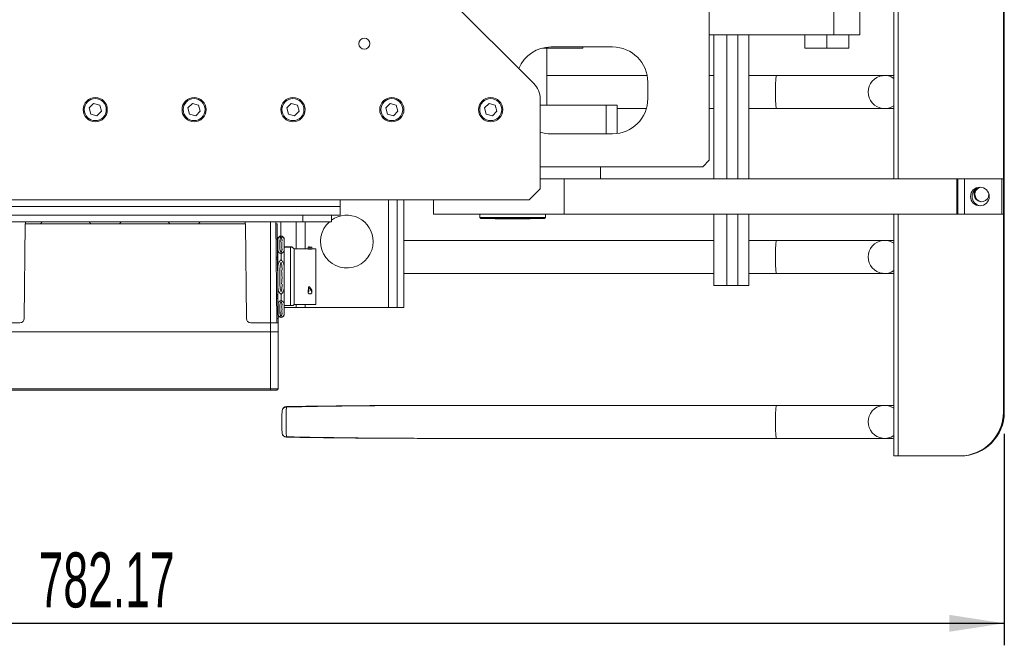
# Model space of a CAD drawing. Header units: millimetres. Extents: x 50 to 2915, y 50 to 2050.
# Tile 14 of 48: x 729 to 1177, y 1212 to 1497. Entities that reach past the tile are written whole.
import ezdxf

# ---------------------------------------------------------------- set-up
doc = ezdxf.new("R2010")
doc.units = ezdxf.units.MM
doc.header["$LTSCALE"] = 10
doc.layers.add('DIM', color=7, linetype='Continuous')
doc.styles.add('SLDTEXTSTYLE1', font='TXT', dxfattribs={"width": 0.605})
doc.dimstyles.new('SLDDIMSTYLE0', dxfattribs={"dimtxt": 25, "dimasz": 25, "dimexe": 0, "dimexo": 0.0625, "dimgap": 6.25, "dimtad": 1, "dimrnd": 1e-09, "dimzin": 12, "dimdsep": 46, "dimtxsty": 'SLDTEXTSTYLE1', "dimsah": 1, "dimcen": 0.09, "dimadec": 0, "dimazin": 3, "dimtfac": 1, "dimtofl": 0, "dimtmove": 0, "dimatfit": 3, "dimfxl": 1, "dimfrac": 2, "dimtolj": 1, "dimtzin": 12, "dimarcsym": 0})

# ---------------------------------------------------------------- blocks, each defined once
blk = doc.blocks.new('_D_2')
at = {"layer": 'DIM'}
for p, q in [((394.81, 1308.42), (394.81, 1212.33)), ((1176.98, 1308.42), (1176.98, 1212.33)), ((394.81, 1222.33), (1176.98, 1222.33))]:
    blk.add_line(p, q, dxfattribs=at)
for points in [[(394.81, 1222.33), (419.81, 1218.48), (419.81, 1226.17)], [(1176.98, 1222.33), (1151.98, 1226.17), (1151.98, 1218.48)]]:
    blk.add_solid(points, dxfattribs=at)
at = {"layer": 'DIM', "insert": (737.43, 1254.55), "char_height": 25, "attachment_point": 1, "style": 'SLDTEXTSTYLE1'}
blk.add_mtext('782.17', dxfattribs=at)

msp = doc.modelspace()

# ---------------------------------------------------------------- linework, layer by layer
at = {"color": 7, "linetype": 'Continuous', "lineweight": 15}
for p, q in [((1042.695, 1718.921), (1042.695, 1432.921)), ((1176.581, 1568.949), (1176.581, 1318.421)), ((1176.978, 1568.963), (1176.978, 1318.421)), ((1126.7, 1424.421), (1126.7, 1541.246)), ((1128.619, 1540.896), (1128.619, 1424.421)), ((962.766, 1467.849), (894.167, 1536.449)), ((1099.338, 1501.921), (1099.338, 1489.921)), ((1111.195, 1489.921), (1111.195, 1501.921)), ((1099.338, 1489.921), (1042.695, 1489.921)), ((1044.695, 1424.421), (1044.695, 1489.921)), ((1050.695, 1424.421), (1050.695, 1489.921)), ((1060.695, 1424.421), (1060.695, 1489.921)), ((1086.195, 1489.921), (1086.195, 1483.921)), ((1096.195, 1489.921), (1096.195, 1483.921)), ((1096.195, 1483.921), (1096.195, 1489.921)), ((1099.338, 1489.921), (1111.195, 1489.921)), ((1106.195, 1483.921), (1106.195, 1489.921)), ((966.726, 1483.921), (985.195, 1483.921)), ((968.695, 1457.921), (968.695, 1483.921)), ((998.695, 1484.421), (970.695, 1484.421)), ((985.195, 1483.921), (985.195, 1484.421)), ((1086.195, 1483.921), (1096.195, 1483.921)), ((1096.195, 1483.921), (1106.195, 1483.921)), ((1014.411, 1471.421), (968.695, 1471.421)), ((1044.695, 1471.421), (1042.695, 1471.421)), ((1073.168, 1471.421), (1060.695, 1471.421)), ((1122.5, 1471.421), (1073.168, 1471.421)), ((1125.946, 1471.421), (1122.5, 1471.421)), ((1125.99, 1471.421), (1125.946, 1471.421)), ((1014.695, 1460.921), (1014.695, 1468.421)), ((760.406, 1456.668), (762.448, 1458.709)), ((761.154, 1453.879), (760.406, 1456.668)), ((762.448, 1458.709), (765.236, 1457.962)), ((765.236, 1457.962), (765.983, 1455.173)), ((805.406, 1456.668), (807.448, 1458.709)), ((806.154, 1453.879), (805.406, 1456.668)), ((807.448, 1458.709), (810.236, 1457.962)), ((810.236, 1457.962), (810.983, 1455.173)), ((850.406, 1456.668), (852.448, 1458.709)), ((851.154, 1453.879), (850.406, 1456.668)), ((852.448, 1458.709), (855.236, 1457.962)), ((855.236, 1457.962), (855.983, 1455.173)), ((895.406, 1456.668), (897.448, 1458.709)), ((896.154, 1453.879), (895.406, 1456.668)), ((897.448, 1458.709), (900.236, 1457.962)), ((900.236, 1457.962), (900.983, 1455.173)), ((940.406, 1456.668), (942.448, 1458.709)), ((941.154, 1453.879), (940.406, 1456.668)), ((942.448, 1458.709), (945.236, 1457.962)), ((945.236, 1457.962), (945.983, 1455.173)), ((965.695, 1419.921), (965.695, 1460.778)), ((995.695, 1457.921), (965.695, 1457.921)), ((995.695, 1457.921), (995.695, 1444.921)), ((1000.695, 1457.921), (995.695, 1457.921)), ((1000.695, 1457.921), (1000.695, 1445.046)), ((763.942, 1453.132), (761.154, 1453.879)), ((765.983, 1455.173), (763.942, 1453.132)), ((808.942, 1453.132), (806.154, 1453.879)), ((810.983, 1455.173), (808.942, 1453.132)), ((853.942, 1453.132), (851.154, 1453.879)), ((855.983, 1455.173), (853.942, 1453.132)), ((898.942, 1453.132), (896.154, 1453.879)), ((900.983, 1455.173), (898.942, 1453.132)), ((943.942, 1453.132), (941.154, 1453.879)), ((945.983, 1455.173), (943.942, 1453.132)), ((1000.695, 1456.421), (1014.049, 1456.421)), ((1042.695, 1456.421), (1044.695, 1456.421)), ((1060.695, 1456.421), (1073.168, 1456.421)), ((1073.168, 1456.421), (1122.5, 1456.421)), ((1122.5, 1456.421), (1125.946, 1456.421)), ((1125.946, 1456.421), (1125.99, 1456.421)), ((970.695, 1444.921), (998.695, 1444.921)), ((1039.695, 1429.921), (965.695, 1429.921)), ((993.195, 1424.421), (993.195, 1429.921)), ((1042.695, 1432.921), (1039.695, 1429.921)), ((965.695, 1424.421), (989.897, 1424.421)), ((976.684, 1408.421), (976.684, 1424.421)), ((989.897, 1424.421), (1155.368, 1424.421)), ((1155.368, 1408.421), (1155.368, 1424.421)), ((1155.765, 1424.421), (1155.368, 1424.421)), ((1155.765, 1408.421), (1155.765, 1424.421)), ((1155.765, 1424.421), (1158.881, 1424.421)), ((1158.881, 1424.421), (1158.881, 1408.421)), ((1175.868, 1424.421), (1158.881, 1424.421)), ((1175.868, 1424.421), (1175.868, 1408.421)), ((1176.581, 1424.421), (1175.868, 1424.421)), ((1176.581, 1408.421), (1176.581, 1424.421)), ((960.695, 1414.921), (965.695, 1419.921)), ((610.695, 1414.921), (960.695, 1414.921)), ((696.695, 1411.921), (874.695, 1411.921)), ((874.695, 1411.921), (874.695, 1414.921)), ((874.695, 1407.921), (874.695, 1411.921)), ((900.695, 1365.921), (900.695, 1414.921)), ((903.695, 1414.921), (903.695, 1365.921)), ((917.195, 1414.921), (917.195, 1408.421)), ((857.695, 1407.921), (713.695, 1407.921)), ((857.695, 1404.921), (857.695, 1407.921)), ((857.695, 1407.921), (870.695, 1407.921)), ((870.695, 1407.921), (870.695, 1404.921)), ((870.695, 1407.921), (874.695, 1407.921)), ((917.195, 1408.421), (976.684, 1408.421)), ((938.195, 1408.421), (938.195, 1406.921)), ((968.195, 1406.921), (968.195, 1408.421)), ((976.684, 1408.421), (1155.368, 1408.421)), ((1044.695, 1375.921), (1044.695, 1408.421)), ((1050.695, 1375.921), (1050.695, 1408.421)), ((1060.695, 1375.921), (1060.695, 1408.421)), ((1126.7, 1298.421), (1126.7, 1408.421)), ((1128.619, 1408.421), (1128.619, 1298.421)), ((1155.765, 1408.421), (1155.368, 1408.421)), ((1158.881, 1408.421), (1155.765, 1408.421)), ((1175.868, 1408.421), (1158.881, 1408.421)), ((1175.868, 1408.421), (1176.581, 1408.421)), ((857.695, 1404.921), (713.695, 1404.921)), ((731.288, 1403.921), (730.912, 1360.903)), ((731.288, 1403.921), (831.602, 1403.921)), ((731.479, 1404.921), (731.488, 1403.921)), ((831.402, 1403.921), (831.411, 1404.921)), ((831.978, 1360.903), (831.602, 1403.921)), ((842.995, 1404.921), (842.995, 1358.921)), ((845.795, 1358.921), (845.393, 1404.921)), ((845.402, 1403.921), (846.067, 1403.921)), ((846.067, 1403.921), (846.443, 1360.903)), ((854.695, 1392.581), (854.695, 1404.921)), ((870.695, 1404.921), (857.695, 1404.921)), ((938.195, 1406.921), (938.695, 1406.421)), ((938.195, 1406.921), (968.195, 1406.921)), ((967.695, 1406.421), (938.695, 1406.421)), ((945.195, 1406.421), (945.195, 1406.261)), ((945.615, 1406.261), (945.195, 1406.261)), ((961.195, 1406.261), (945.615, 1406.261)), ((961.195, 1406.261), (961.195, 1406.421)), ((967.695, 1406.421), (968.195, 1406.921)), ((847.745, 1398.471), (847.745, 1398.376)), ((846.245, 1397.341), (846.245, 1396.682)), ((846.245, 1396.682), (846.245, 1392.196)), ((847.245, 1392.818), (847.245, 1396.06)), ((849.245, 1396.682), (849.245, 1397.341)), ((849.245, 1392.196), (849.245, 1396.682)), ((909.667, 1396.399), (903.695, 1396.389)), ((1044.695, 1396.421), (918.638, 1396.421)), ((1073.168, 1396.421), (1060.695, 1396.421)), ((1122.5, 1396.421), (1073.168, 1396.421)), ((1125.946, 1396.421), (1122.5, 1396.421)), ((1125.99, 1396.421), (1125.946, 1396.421)), ((846.245, 1392.196), (846.245, 1384.193)), ((847.745, 1390.502), (847.745, 1387.531)), ((848.034, 1393.114), (847.927, 1392.914)), ((849.245, 1393.484), (852.037, 1393.484)), ((852.037, 1393.404), (849.245, 1393.404)), ((849.245, 1384.193), (849.245, 1392.196)), ((852.037, 1393.404), (852.037, 1366.81)), ((853.665, 1392.581), (852.795, 1393.451)), ((860.057, 1392.581), (853.665, 1392.581)), ((853.665, 1392.581), (853.665, 1367.261)), ((860.057, 1392.58), (860.133, 1393.443)), ((860.133, 1393.442), (860.057, 1392.575)), ((860.133, 1393.442), (860.133, 1393.443)), ((860.332, 1393.448), (860.333, 1393.459)), ((860.333, 1393.448), (860.333, 1393.459)), ((860.726, 1393.46), (861.646, 1393.447)), ((860.895, 1392.523), (860.895, 1393.435)), ((860.995, 1393.435), (860.895, 1393.435)), ((860.995, 1392.523), (860.895, 1392.523)), ((860.995, 1392.523), (860.995, 1393.435)), ((861.757, 1393.444), (861.757, 1393.442)), ((861.832, 1392.58), (861.757, 1393.444)), ((861.833, 1392.575), (861.757, 1393.442)), ((863.545, 1392.581), (861.832, 1392.581)), ((863.545, 1367.261), (863.545, 1392.581)), ((846.245, 1388.86), (845.534, 1388.86)), ((846.245, 1388.831), (845.534, 1388.831)), ((846.245, 1387.948), (845.542, 1387.948)), ((846.245, 1384.193), (846.245, 1375.354)), ((847.245, 1376.58), (847.245, 1382.967)), ((849.245, 1375.354), (849.245, 1384.193)), ((903.695, 1381.455), (909.669, 1381.442)), ((918.638, 1381.421), (1044.695, 1381.421)), ((1060.695, 1381.421), (1073.168, 1381.421)), ((1073.168, 1381.421), (1122.5, 1381.421)), ((1122.5, 1381.421), (1125.946, 1381.421)), ((1125.946, 1381.421), (1125.99, 1381.421)), ((1050.695, 1375.921), (1044.695, 1375.921)), ((1055.695, 1375.921), (1050.695, 1375.921)), ((1055.695, 1375.921), (1060.695, 1375.921)), ((845.682, 1371.795), (846.245, 1371.795)), ((845.685, 1371.484), (846.35, 1371.484)), ((846.245, 1375.354), (846.245, 1367.431)), ((847.745, 1372.016), (847.745, 1369.075)), ((849.245, 1367.431), (849.245, 1375.354)), ((860.057, 1373.281), (860.057, 1373.452)), ((860.145, 1372.945), (860.145, 1372.773)), ((860.246, 1375.111), (860.334, 1374.599)), ((860.257, 1373.925), (860.246, 1375.111)), ((860.334, 1374.599), (860.344, 1373.388)), ((860.802, 1375.258), (860.726, 1374.701)), ((860.895, 1372.142), (860.995, 1372.142)), ((861.711, 1373.874), (861.636, 1373.326)), ((861.737, 1372.678), (861.823, 1373.175)), ((861.832, 1373.495), (861.745, 1372.988)), ((861.833, 1373.281), (861.745, 1372.773)), ((861.833, 1373.281), (861.812, 1373.177)), ((845.691, 1370.821), (846.356, 1370.821)), ((845.697, 1370.088), (846.245, 1370.088)), ((846.245, 1370.076), (845.697, 1370.076)), ((845.698, 1370.061), (846.245, 1370.061)), ((846.245, 1367.431), (846.245, 1363.079)), ((849.245, 1363.079), (849.245, 1367.431)), ((853.259, 1366.855), (853.665, 1367.261)), ((853.665, 1367.261), (863.545, 1367.261)), ((854.695, 1365.921), (854.695, 1367.261)), ((846.245, 1365.921), (845.734, 1365.921)), ((846.245, 1363.079), (846.245, 1362.501)), ((847.245, 1363.682), (847.245, 1366.828)), ((847.927, 1366.734), (848.033, 1366.519)), ((849.245, 1366.81), (852.037, 1366.81)), ((849.245, 1365.921), (854.695, 1365.921)), ((849.245, 1362.501), (849.245, 1363.079)), ((858.695, 1365.921), (854.695, 1365.921)), ((858.695, 1365.921), (896.695, 1365.921)), ((900.695, 1365.921), (896.695, 1365.921)), ((900.695, 1365.921), (903.695, 1365.921)), ((728.912, 1358.921), (719.895, 1358.921)), ((842.995, 1358.921), (833.977, 1358.921)), ((842.995, 1354.921), (842.995, 1358.921)), ((846.46, 1358.921), (842.995, 1358.921)), ((845.778, 1360.903), (846.443, 1360.903)), ((846.443, 1360.903), (846.46, 1358.921)), ((846.46, 1358.921), (846.495, 1354.921)), ((847.745, 1361.435), (847.745, 1361.371)), ((719.895, 1354.921), (842.995, 1354.921)), ((842.945, 1328.954), (842.945, 1354.921)), ((842.995, 1354.921), (846.495, 1354.921)), ((846.445, 1328.987), (846.445, 1354.921)), ((719.945, 1328.954), (842.945, 1328.954)), ((842.945, 1328.321), (719.945, 1328.321)), ((842.945, 1328.954), (842.945, 1328.321)), ((845.812, 1328.321), (846.458, 1328.998)), ((845.812, 1328.321), (846.458, 1328.998)), ((1073.168, 1321.421), (918.638, 1321.421)), ((1122.5, 1321.421), (1073.168, 1321.421)), ((1125.946, 1321.421), (1122.5, 1321.421)), ((1125.99, 1321.421), (1125.946, 1321.421)), ((1176.581, 1318.421), (1176.978, 1318.421)), ((918.638, 1306.421), (1073.168, 1306.421)), ((1073.168, 1306.421), (1122.5, 1306.421)), ((1122.5, 1306.421), (1125.946, 1306.421)), ((1125.946, 1306.421), (1125.99, 1306.421)), ((1128.619, 1298.421), (1126.7, 1298.421)), ((1128.619, 1298.421), (1156.597, 1298.421)), ((1156.993, 1298.421), (1156.597, 1298.421))]:
    msp.add_line(p, q, dxfattribs=at)
at = {"color": 8, "linetype": 'Continuous', "lineweight": 15}
for p, q in [((1055.695, 1489.921), (1055.695, 1424.421)), ((896.695, 1365.921), (896.695, 1414.921)), ((1055.695, 1408.421), (1055.695, 1375.921)), ((847.695, 1404.921), (847.695, 1398.462)), ((858.695, 1404.921), (858.695, 1392.581)), ((858.695, 1367.261), (858.695, 1365.921))]:
    msp.add_line(p, q, dxfattribs=at)
at = {"color": 8, "linetype": 'Continuous', "lineweight": 15, "flags": 128}
for points in [[(1126.7, 1471.383), (1126.117, 1471.419), (1125.946, 1471.421)], [(1125.946, 1456.421), (1126.117, 1456.422), (1126.7, 1456.459)], [(1126.7, 1396.383), (1126.117, 1396.419), (1125.946, 1396.421)], [(1125.946, 1381.421), (1126.117, 1381.422), (1126.7, 1381.459)], [(850.212, 1320.854), (850.211, 1320.813), (850.212, 1320.649)], [(1126.7, 1321.383), (1126.117, 1321.419), (1125.946, 1321.421)], [(850.212, 1307.192), (850.211, 1307.028), (850.212, 1306.987)], [(1125.946, 1306.421), (1126.117, 1306.422), (1126.7, 1306.459)]]:
    msp.add_lwpolyline(points, dxfattribs=at)
at = {"color": 7, "linetype": 'Continuous', "lineweight": 15, "flags": 128}
for points in [[(1126.7, 1471.387), (1126.615, 1471.394), (1125.99, 1471.421)], [(1125.99, 1456.421), (1126.616, 1456.447), (1126.7, 1456.454)], [(738.971, 1404.921), (738.257, 1403.994), (738.206, 1403.921)], [(761.184, 1403.921), (761.132, 1403.994), (760.419, 1404.921)], [(774.971, 1404.921), (774.257, 1403.994), (774.206, 1403.921)], [(797.184, 1403.921), (797.132, 1403.994), (796.419, 1404.921)], [(810.971, 1404.921), (810.257, 1403.994), (810.206, 1403.921)], [(1126.7, 1396.387), (1126.615, 1396.394), (1125.99, 1396.421)], [(1125.99, 1381.421), (1126.616, 1381.447), (1126.7, 1381.454)], [(1126.7, 1321.387), (1126.615, 1321.394), (1125.99, 1321.421)], [(1125.99, 1306.421), (1126.616, 1306.447), (1126.7, 1306.454)]]:
    msp.add_lwpolyline(points, dxfattribs=at)
at = {"color": 7, "linetype": 'Continuous', "lineweight": 15}
for centre, radius in [((885.695, 1485.921), 2.5), ((763.195, 1455.921), 5.5), ((808.195, 1455.921), 5.5), ((853.195, 1455.921), 5.5), ((898.195, 1455.921), 5.5), ((943.195, 1455.921), 5.5), ((763.195, 1455.921), 5), ((808.195, 1455.921), 5), ((853.195, 1455.921), 5), ((898.195, 1455.921), 5), ((943.195, 1455.921), 5), ((1165.876, 1416.418), 4.248)]:
    msp.add_circle(centre, radius, dxfattribs=at)
for centre, radius, start, end in [((970.695, 1468.421), 16, 90, 157.06452), ((998.695, 1468.421), 16, 0, 90), ((1122.5, 1463.921), 7.498, 55.93428, 304.06572), ((955.695, 1460.778), 10, 0, 45), ((998.695, 1460.921), 16, 270, 0), ((970.695, 1460.921), 16, 251.79004, 270), ((1166.592, 1416.421), 4.25, 94.85127, 265.14873), ((1166.588, 1417.421), 3.398, 125.95066, 1.18783), ((1166.988, 1417.421), 3.4, 111.45068, 180.01588), ((1166.987, 1417.419), 3.399, 179.97911, 266.63343), ((877.695, 1395.921), 12, 0, 125.68533), ((877.695, 1395.921), 12, 131.40962, 0), ((848.057, 1396.495), 2, 98.99002, 154.99385), ((847.432, 1396.495), 2, 25.00615, 81.00998), ((847.745, 1396.571), 0.5, 199.88608, 266.08226), ((1122.5, 1388.921), 7.498, 55.93428, 304.06572), ((860.305, 1390.233), 3.215, 89.50311, 93.06921), ((860.704, 1415.268), 21.834, 268.50021, 270.49983), ((860.558, 1381.669), 11.792, 89.18511, 91.09484), ((861.185, 1415.268), 21.834, 269.50017, 271.49979), ((861.66, 1392.107), 1.341, 85.84635, 90.58284), ((848.057, 1363.346), 2, 205.00615, 261.00998), ((847.745, 1363.271), 0.5, 92.10247, 163.93906), ((847.432, 1363.346), 2, 278.99002, 334.99385), ((728.912, 1360.921), 2, 270, 359.5), ((833.977, 1360.921), 2, 180.5, 270), ((955.526, 1313.888), 107.403, 177.64576, 182.15798), ((850.247, 1318.855), 2, 91.00265, 175.40136), ((975.916, 1313.921), 125.884, 176.93622, 183.06378), ((1122.5, 1313.921), 7.498, 55.93428, 304.06572), ((1156.589, 1318.413), 19.992, 270.02251, 0.02249), ((1156.985, 1318.413), 19.992, 270.02251, 0.02249), ((850.247, 1308.987), 2, 184.59864, 268.99735)]:
    msp.add_arc(centre, radius, start, end, dxfattribs=at)
at = {"color": 8, "linetype": 'Continuous', "lineweight": 15}
for centre, radius, start, end in [((1145.124, 1463.921), 72.345, 174.04947, 185.95053), ((1145.124, 1388.921), 72.345, 174.04947, 185.95053), ((850.115, 1318.775), 1.877, 87.02751, 172.67313), ((1145.124, 1313.921), 72.345, 174.04947, 185.95053), ((850.115, 1309.066), 1.877, 187.32694, 272.97249)]:
    msp.add_arc(centre, radius, start, end, dxfattribs=at)
at = {"color": 7, "linetype": 'Continuous', "lineweight": 15}
for centre, major_axis, ratio, start_param, end_param in [((918.638, 1388.921), (154.863, 0), 0.0484298, 1.5707963, 1.6674385), ((858.95, 1379.921), (1.108, 12.66), 0.0007577, 6.2547764, 6.2705755), ((862.94, 1379.921), (-1.108, 12.66), 0.0007577, 0.0086604, 0.0284089), ((918.638, 1388.921), (154.863, 0), 0.0484298, 4.6157468, 4.712389), ((863.271, 1379.921), (-7.259, 13.466), 0.3161777, 1.7940148, 1.9057643), ((863.271, 1379.921), (-6.728, 12.48), 0.3161777, 1.7791564, 1.8999132), ((862.94, 1379.921), (0.61, 13.66), 0.0752336, 2.1064815, 2.1247841), ((862.94, 1379.921), (0.565, 12.66), 0.0752336, 2.1064815, 2.12623), ((918.638, 1313.921), (154.863, 0), 0.0484298, 1.5707963, 1.6287739), ((918.638, 1313.921), (154.863, 0), 0.0484298, 4.6544351, 4.712389)]:
    msp.add_ellipse(centre, major_axis=major_axis, ratio=ratio, start_param=start_param, end_param=end_param, dxfattribs=at)
at = {"color": 8, "linetype": 'Continuous', "lineweight": 15}
for start_param, end_param in [(1.6287739, 2.0284517), (4.2547336, 4.6544351)]:
    msp.add_ellipse((918.638, 1313.921), major_axis=(154.863, 0), ratio=0.0484298, start_param=start_param, end_param=end_param, dxfattribs=at)
at = {"color": 7, "linetype": 'Continuous', "lineweight": 15}
for points, knots in [([(847.745, 1398.376), (847.619, 1398.342), (847.306, 1398.257), (846.968, 1398.017), (846.695, 1397.729), (846.417, 1397.285), (846.316, 1396.93), (846.245, 1396.682)], [0, 0, 0, 0, 0.1117245, 0.2780056, 0.4440189, 0.610513, 1, 1, 1, 1]), ([(847.745, 1398.376), (847.871, 1398.342), (848.184, 1398.257), (848.522, 1398.017), (848.795, 1397.729), (849.073, 1397.285), (849.174, 1396.93), (849.245, 1396.682)], [0, 0, 0, 0, 0.1117245, 0.2780056, 0.4440189, 0.610513, 1, 1, 1, 1]), ([(847.245, 1396.06), (847.26, 1396.313), (847.289, 1396.823), (847.441, 1397.434), (847.679, 1397.769), (847.745, 1397.863)], [0, 0, 0, 0, 0.4164351, 0.8371893, 1, 1, 1, 1]), ([(847.745, 1397.863), (847.833, 1397.732), (848.029, 1397.443), (848.153, 1396.987), (848.226, 1396.517), (848.239, 1396.212), (848.245, 1396.06)], [0, 0, 0, 0, 0.2254123, 0.5009601, 0.7501917, 1, 1, 1, 1]), ([(848.044, 1395.72), (848.061, 1395.686), (848.212, 1395.384), (848.187, 1394.785), (848.206, 1394.058), (848.161, 1393.516), (848.089, 1393.258), (848.065, 1393.171)], [0, 0, 0, 0, 0.0401991, 0.365704, 0.6936789, 0.8972581, 1, 1, 1, 1]), ([(846.245, 1392.196), (846.291, 1392.027), (846.383, 1391.688), (846.621, 1391.235), (846.965, 1390.855), (847.337, 1390.605), (847.651, 1390.525), (847.745, 1390.502)], [0, 0, 0, 0, 0.2648265, 0.5326639, 0.7243686, 0.9180394, 1, 1, 1, 1]), ([(847.745, 1391.015), (847.643, 1391.172), (847.436, 1391.488), (847.288, 1392.096), (847.261, 1392.541), (847.245, 1392.818)], [0, 0, 0, 0, 0.2694269, 0.5460137, 1, 1, 1, 1]), ([(848.245, 1392.818), (848.238, 1392.665), (848.226, 1392.36), (848.153, 1391.889), (848.028, 1391.434), (847.833, 1391.145), (847.745, 1391.015)], [0, 0, 0, 0, 0.250556, 0.5008903, 0.7753015, 1, 1, 1, 1]), ([(847.745, 1390.502), (847.871, 1390.536), (848.184, 1390.621), (848.522, 1390.861), (848.795, 1391.149), (849.073, 1391.593), (849.174, 1391.948), (849.245, 1392.196)], [0, 0, 0, 0, 0.1117245, 0.2780056, 0.4440189, 0.610513, 1, 1, 1, 1]), ([(852.037, 1393.484), (852.235, 1393.478), (852.633, 1393.466), (852.74, 1393.454), (852.793, 1393.448)], [0, 0, 0, 0, 0.4953666, 1, 1, 1, 1]), ([(852.789, 1393.445), (852.79, 1393.442), (852.793, 1393.436), (852.657, 1393.426), (852.414, 1393.414), (852.163, 1393.407), (852.037, 1393.404)], [0, 0, 0, 0, 0.191964, 0.4563913, 0.7272653, 1, 1, 1, 1]), ([(860.895, 1392.523), (860.801, 1392.524), (860.614, 1392.526), (860.364, 1392.539), (860.174, 1392.555), (860.072, 1392.568), (860.061, 1392.573), (860.057, 1392.575)], [0, 0, 0, 0, 0.2129936, 0.4259595, 0.6397506, 0.8546153, 1, 1, 1, 1]), ([(861.833, 1392.575), (861.823, 1392.572), (861.805, 1392.565), (861.661, 1392.549), (861.448, 1392.534), (861.212, 1392.525), (861.056, 1392.524), (860.995, 1392.523)], [0, 0, 0, 0, 0.2150737, 0.4301408, 0.6453223, 0.8599568, 1, 1, 1, 1]), ([(847.745, 1387.531), (847.619, 1387.463), (847.306, 1387.295), (846.968, 1386.824), (846.695, 1386.256), (846.417, 1385.38), (846.316, 1384.682), (846.245, 1384.193)], [0, 0, 0, 0, 0.1117245, 0.2780056, 0.4440189, 0.610513, 1, 1, 1, 1]), ([(847.245, 1382.967), (847.26, 1383.467), (847.289, 1384.47), (847.441, 1385.674), (847.679, 1386.334), (847.745, 1386.519)], [0, 0, 0, 0, 0.4164351, 0.8371893, 1, 1, 1, 1]), ([(847.745, 1387.531), (847.871, 1387.463), (848.184, 1387.295), (848.522, 1386.824), (848.795, 1386.256), (849.073, 1385.38), (849.174, 1384.682), (849.245, 1384.193)], [0, 0, 0, 0, 0.11172446, 0.27800562, 0.44401887, 0.61051301, 1, 1, 1, 1]), ([(847.745, 1386.519), (847.833, 1386.263), (848.028, 1385.694), (848.153, 1384.798), (848.226, 1383.87), (848.238, 1383.268), (848.245, 1382.967)], [0, 0, 0, 0, 0.2246961, 0.4992181, 0.7495544, 1, 1, 1, 1]), ([(847.927, 1382.778), (847.989, 1382.553), (848.154, 1381.954), (848.185, 1380.938), (848.209, 1379.83), (848.196, 1378.771), (848.151, 1377.935), (848.079, 1377.26), (847.978, 1376.934), (847.927, 1376.769)], [0, 0, 0, 0, 0.11514085, 0.30697416, 0.49991436, 0.6650351, 0.83114193, 0.91497893, 1, 1, 1, 1]), ([(847.745, 1373.028), (847.643, 1373.336), (847.436, 1373.96), (847.288, 1375.158), (847.261, 1376.035), (847.245, 1376.58)], [0, 0, 0, 0, 0.2694269, 0.5460137, 1, 1, 1, 1]), ([(848.245, 1376.58), (848.238, 1376.279), (848.226, 1375.678), (848.153, 1374.75), (848.029, 1373.854), (847.833, 1373.285), (847.745, 1373.028)], [0, 0, 0, 0, 0.250371, 0.5001434, 0.7749895, 1, 1, 1, 1]), ([(846.245, 1375.354), (846.291, 1375.022), (846.383, 1374.354), (846.621, 1373.461), (846.965, 1372.711), (847.337, 1372.219), (847.651, 1372.063), (847.745, 1372.016)], [0, 0, 0, 0, 0.2648265, 0.53266388, 0.72436865, 0.91803938, 1, 1, 1, 1]), ([(847.745, 1372.016), (847.871, 1372.084), (848.184, 1372.252), (848.522, 1372.723), (848.795, 1373.291), (849.073, 1374.167), (849.174, 1374.865), (849.245, 1375.354)], [0, 0, 0, 0, 0.1117245, 0.2780056, 0.4440189, 0.610513, 1, 1, 1, 1]), ([(860.057, 1373.452), (860.067, 1373.538), (860.085, 1373.709), (860.199, 1373.853), (860.257, 1373.925)], [0, 0, 0, 0, 0.4997368, 1, 1, 1, 1]), ([(860.151, 1372.972), (860.141, 1372.984), (860.067, 1373.072), (860.062, 1373.184), (860.057, 1373.281)], [0, 0, 0, 0, 0.1414604, 1, 1, 1, 1]), ([(860.344, 1373.388), (860.287, 1373.322), (860.173, 1373.189), (860.154, 1373.026), (860.145, 1372.945)], [0, 0, 0, 0, 0.499964, 1, 1, 1, 1]), ([(860.145, 1372.773), (860.156, 1372.69), (860.178, 1372.522), (860.351, 1372.315), (860.599, 1372.171), (860.796, 1372.152), (860.895, 1372.142)], [0, 0, 0, 0, 0.2500453, 0.4998861, 0.7492328, 1, 1, 1, 1]), ([(860.246, 1375.111), (860.249, 1375.143), (860.255, 1375.207), (860.306, 1375.292), (860.383, 1375.358), (860.478, 1375.395), (860.579, 1375.4), (860.676, 1375.373), (860.754, 1375.323), (860.787, 1375.278), (860.802, 1375.258)], [0, 0, 0, 0, 0.1309532, 0.2619193, 0.3923696, 0.5212546, 0.6483814, 0.7745787, 0.9012094, 1, 1, 1, 1]), ([(860.334, 1374.599), (860.337, 1374.621), (860.341, 1374.666), (860.377, 1374.725), (860.43, 1374.771), (860.497, 1374.797), (860.569, 1374.8), (860.637, 1374.782), (860.692, 1374.747), (860.716, 1374.715), (860.726, 1374.701)], [0, 0, 0, 0, 0.1306628, 0.2613388, 0.3915292, 0.5204453, 0.6479987, 0.7748424, 0.9020116, 1, 1, 1, 1]), ([(860.995, 1372.142), (861.079, 1372.149), (861.247, 1372.162), (861.471, 1372.269), (861.641, 1372.427), (861.732, 1372.605), (861.741, 1372.725), (861.745, 1372.773)], [0, 0, 0, 0, 0.213324, 0.426627, 0.6405598, 0.8553408, 1, 1, 1, 1]), ([(861.745, 1372.988), (861.737, 1373.061), (861.726, 1373.18), (861.661, 1373.286), (861.636, 1373.326)], [0, 0, 0, 0, 0.6191359, 1, 1, 1, 1]), ([(861.711, 1373.874), (861.753, 1373.799), (861.821, 1373.677), (861.829, 1373.545), (861.832, 1373.495)], [0, 0, 0, 0, 0.6193922, 1, 1, 1, 1]), ([(847.745, 1369.075), (847.619, 1369.042), (847.306, 1368.959), (846.968, 1368.727), (846.695, 1368.447), (846.417, 1368.016), (846.316, 1367.672), (846.245, 1367.431)], [0, 0, 0, 0, 0.11172446, 0.27800562, 0.44401887, 0.61051301, 1, 1, 1, 1]), ([(847.245, 1366.828), (847.26, 1367.074), (847.289, 1367.568), (847.441, 1368.161), (847.679, 1368.486), (847.745, 1368.577)], [0, 0, 0, 0, 0.41643513, 0.83718934, 1, 1, 1, 1]), ([(847.745, 1369.075), (847.871, 1369.042), (848.184, 1368.959), (848.522, 1368.727), (848.795, 1368.447), (849.073, 1368.016), (849.174, 1367.672), (849.245, 1367.431)], [0, 0, 0, 0, 0.1117245, 0.2780056, 0.4440189, 0.610513, 1, 1, 1, 1]), ([(847.745, 1368.577), (847.833, 1368.45), (848.029, 1368.169), (848.153, 1367.728), (848.226, 1367.271), (848.239, 1366.976), (848.245, 1366.828)], [0, 0, 0, 0, 0.22541228, 0.50096009, 0.75019173, 1, 1, 1, 1]), ([(846.245, 1363.079), (846.29, 1362.914), (846.381, 1362.585), (846.623, 1362.146), (846.965, 1361.777), (847.337, 1361.535), (847.651, 1361.458), (847.745, 1361.435)], [0, 0, 0, 0, 0.2666804, 0.5326887, 0.7243833, 0.9180437, 1, 1, 1, 1]), ([(847.745, 1361.933), (847.643, 1362.085), (847.436, 1362.392), (847.288, 1362.982), (847.261, 1363.414), (847.245, 1363.682)], [0, 0, 0, 0, 0.2694269, 0.5460137, 1, 1, 1, 1]), ([(847.277, 1363.427), (847.286, 1363.292), (847.312, 1362.9), (847.442, 1362.407), (847.679, 1362.072), (847.745, 1361.979)], [0, 0, 0, 0, 0.2763116, 0.7980958, 1, 1, 1, 1]), ([(848.245, 1363.682), (848.238, 1363.534), (848.226, 1363.238), (848.153, 1362.781), (848.028, 1362.339), (847.833, 1362.059), (847.745, 1361.933)], [0, 0, 0, 0, 0.250556, 0.5008903, 0.7753015, 1, 1, 1, 1]), ([(847.745, 1361.979), (847.833, 1362.109), (848.028, 1362.398), (848.152, 1362.838), (848.192, 1363.142), (848.21, 1363.278)], [0, 0, 0, 0, 0.3111035, 0.6914018, 1, 1, 1, 1]), ([(847.745, 1361.435), (847.871, 1361.468), (848.184, 1361.551), (848.522, 1361.783), (848.795, 1362.063), (849.073, 1362.494), (849.174, 1362.838), (849.245, 1363.079)], [0, 0, 0, 0, 0.1117245, 0.2780056, 0.4440189, 0.610513, 1, 1, 1, 1]), ([(848.092, 1366.401), (848.135, 1366.132), (848.221, 1365.594), (848.208, 1364.884), (848.148, 1364.361), (848.099, 1364.076), (848.032, 1363.963), (848.014, 1363.933)], [0, 0, 0, 0, 0.3260547, 0.6545835, 0.8585066, 0.961422, 1, 1, 1, 1]), ([(852.037, 1366.81), (852.202, 1366.814), (852.531, 1366.822), (852.909, 1366.833), (853.161, 1366.845), (853.273, 1366.854), (853.257, 1366.859), (853.255, 1366.86)], [0, 0, 0, 0, 0.2353098, 0.4719338, 0.713911, 0.958373, 1, 1, 1, 1]), ([(846.445, 1354.921), (846.425, 1354.92), (846.388, 1354.92), (846.158, 1354.92), (845.938, 1354.92), (845.769, 1354.92), (845.597, 1354.92), (845.316, 1354.921), (844.884, 1354.92), (844.264, 1354.92), (843.61, 1354.92), (843.164, 1354.92), (842.945, 1354.921)], [0, 0, 0, 0, 0.1548832, 0.2898797, 0.3499764, 0.4050747, 0.455174, 0.500274, 0.6303577, 0.7570002, 0.8802109, 1, 1, 1, 1]), ([(846.43, 1328.985), (846.404, 1328.978), (846.344, 1328.963), (845.993, 1328.973), (845.702, 1328.973), (845.61, 1328.973), (845.481, 1328.972), (845.344, 1328.971), (845.199, 1328.969), (845.086, 1328.967), (844.969, 1328.965), (844.728, 1328.961), (844.167, 1328.949), (843.502, 1328.94), (843.028, 1328.952), (842.945, 1328.954)], [0, 0, 0, 0, 0.1668756, 0.3841478, 0.4111318, 0.4381157, 0.4650996, 0.5191026, 0.5460866, 0.5730705, 0.6000544, 0.6270384, 0.7353274, 0.9537834, 1, 1, 1, 1]), ([(845.802, 1328.321), (845.781, 1328.321), (845.738, 1328.321), (845.32, 1328.321), (844.658, 1328.321), (843.817, 1328.321), (843.211, 1328.321), (842.945, 1328.321)], [0, 0, 0, 0, 0.17892428, 0.37491937, 0.59117914, 0.82062681, 1, 1, 1, 1]), ([(848.254, 1319.015), (848.248, 1318.946), (848.235, 1318.779), (848.224, 1318.577), (848.218, 1318.459)], [0, 0, 0, 0, 0.4164834, 1, 1, 1, 1]), ([(909.667, 1321.399), (906.852, 1321.396), (897.058, 1321.387), (880.609, 1321.265), (863.606, 1321.076), (853.582, 1320.91), (850.212, 1320.854)], [0, 0, 0, 0, 0.14202346, 0.49415294, 0.82996503, 1, 1, 1, 1]), ([(848.201, 1309.743), (848.204, 1309.657), (848.216, 1309.385), (848.234, 1309.09), (848.249, 1308.89), (848.254, 1308.826)], [0, 0, 0, 0, 0.2396645, 0.7576968, 1, 1, 1, 1]), ([(850.212, 1306.987), (853.448, 1306.933), (863.072, 1306.773), (879.419, 1306.588), (896.002, 1306.461), (906.197, 1306.447), (909.669, 1306.442)], [0, 0, 0, 0, 0.1632825, 0.4856529, 0.8247761, 1, 1, 1, 1])]:
    msp.add_open_spline(points, degree=3, knots=knots, dxfattribs=at)

# ---------------------------------------------------------------- dimensions: what is measured, and where the dimension line sits
at = {"layer": 'DIM'}
dim = msp.add_linear_dim(base=(1176.978, 1222.328), p1=(394.809, 1318.421), p2=(1176.978, 1318.421), dimstyle='SLDDIMSTYLE0', dxfattribs=at)
dim.commit()
dim.dimension.update_dxf_attribs({"geometry": '_D_2', "text_midpoint": (789.945, 1222.328), "dimtype": 160})

doc.saveas('drawing.dxf')
